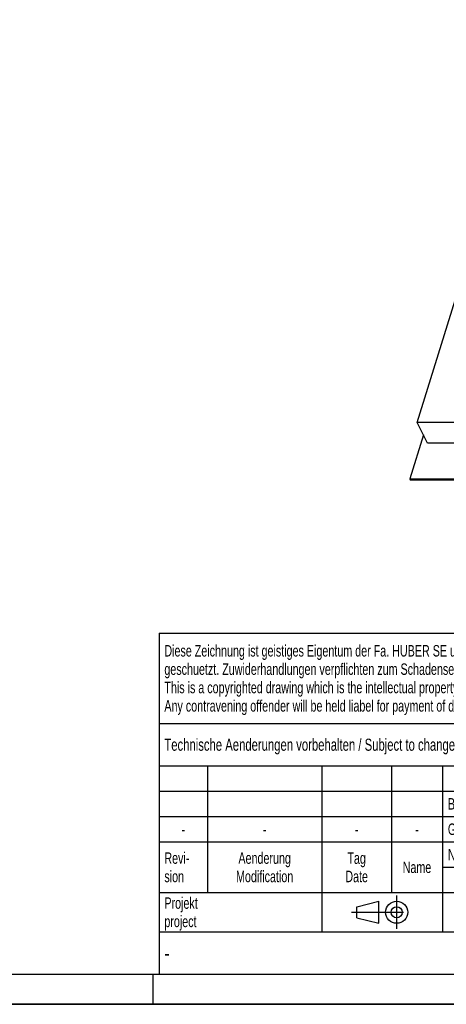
# Model space of a CAD drawing. Header units: millimetres. Extents: x 0 to 4200, y 0 to 2970.
# Tile 6 of 19: x 2079 to 2786, y 0 to 1631. Entities that reach past the tile are written whole.
import ezdxf

# ---------------------------------------------------------------- set-up
doc = ezdxf.new("R2010")
doc.units = ezdxf.units.MM
doc.header["$LTSCALE"] = 231
doc.linetypes.add('CENTER', pattern=[0.6, 0.375, -0.075, 0.075, -0.075])
doc.layers.get('0').update_dxf_attribs({"linetype": 'CONTINUOUS'})
doc.styles.get("Standard").update_dxf_attribs({"font": 'txt', "width": 0.7})
doc.styles.add('TEXTSTYLE_4', font='txt', dxfattribs={"width": 0.8})
doc.styles.add('TEXTSTYLE_5', font='txt')

# ---------------------------------------------------------------- blocks, each defined once
blk = doc.blocks.new('PROJEKTIONSMETHODE_1_BL3', base_point=(2680, 152.5))
at = {"color": 2, "linetype": 'CENTER'}
for p, q in [((2703.8, 180), (2703.8, 125)), ((2628.7, 152.5), (2731.3, 152.5))]:
    blk.add_line(p, q, dxfattribs=at)
at = {"color": 2, "linetype": 'Continuous'}
for p, q in [((2637.8, 161.7), (2674.5, 170.8)), ((2674.5, 134.2), (2674.5, 170.8)), ((2637.8, 143.3), (2637.8, 161.7)), ((2637.8, 143.3), (2674.5, 134.2))]:
    blk.add_line(p, q, dxfattribs=at)
for radius in [18.3, 9.17]:
    blk.add_circle((2703.8, 152.5), radius, dxfattribs=at)
blk = doc.blocks.new('*T15')
at = {"color": 3, "linetype": 'Continuous'}
for p, q in [((0, 0), (1840, 0)), ((0, 0), (0, -565)), ((1200, 0), (1200, -220)), ((1840, 0), (1840, -565)), ((0, -150), (1200, -150)), ((900, -150), (900, -565)), ((0, -220), (1840, -220)), ((80, -220), (80, -430)), ((270, -220), (270, -495)), ((385, -220), (385, -430)), ((470, -220), (470, -495)), ((627, -220), (627, -430)), ((784, -220), (784, -430)), ((0, -262), (900, -262)), ((900, -290), (1840, -290)), ((0, -304), (900, -304)), ((0, -346), (900, -346)), ((900, -360), (1840, -360)), ((470, -388), (900, -388)), ((0, -430), (1840, -430)), ((1200, -430), (1200, -565)), ((1710, -430), (1710, -565)), ((0, -495), (1840, -495)), ((0, -565), (1840, -565))]:
    blk.add_line(p, q, dxfattribs=at)
at = {"color": 2, "linetype": 'Continuous', "line_spacing_factor": 0.96}
for s, insert, char_height, width, attachment_point in [('Diese Zeichnung ist geistiges Eigentum der Fa. HUBER SE und damit urheberrechtlich \\Pgeschuetzt. Zuwiderhandlungen verpflichten zum Schadensersatz.\\PThis is a copyrighted drawing which is the intellectual property of HUBER SE.\\PAny contravening offender will be held liabel for payment of damages.', (8.75, -19.9), 19, 2214.8571, 1), ('Technische Aenderungen vorbehalten / Subject to change', (8.75, -175), 20, 1524.7619, 1), ('ISO 2768-mK', (1050, -175.5), 19, 332.9524, 2), ('Datum/Date', (635.75, -231.5), 19, 292.2381, 1), ('Name', (842, -231.5), 19, 126.6667, 2), ('Schachtabdeckung', (1370, -240), 30, 680, 2), ('Bear./Rev.', (478.75, -273.5), 19, 272.3333, 1), ('19.12.2024', (705.5, -273.5), 19, 273.2381, 2), ('wep', (842, -273.5), 19, 99.5238, 2), ('manhole cover', (1370, -310), 30, 564.2857, 2), ('Gepr./Appr.', (478.75, -315.5), 19, 299.4762, 1), ('||', (842, -315.5), 19, 50.6667, 2), ('-', (40, -315.5), 19, 34.381, 2), ('-', (175, -315.5), 19, 34.381, 2), ('-', (327.5, -315.5), 19, 34.381, 2), ('-', (427.5, -315.5), 19, 34.381, 2), ('Norm. ', (478.75, -357.5), 19, 175.5238, 1), ('Revi-\\Psion', (8.75, -363.3), 19, 138.4286, 1), ('Aenderung\\PModification', (175, -363.3), 19, 303.0952, 2), ('Tag\\PDate', (327.5, -363.3), 19, 117.619, 2), ('Name', (427.5, -378.5), 19, 126.6667, 2), ('SD1.1 I  800x 800 DL', (1370, -380), 30, 908.5714, 2), ('Projekt\\Pproject', (8.75, -437.8), 19, 183.6667, 1), ('Massstab\\Pscale', (908.75, -437.8), 19, 224.381, 1), ('Nummer\\Pnumber', (1208.75, -437.8), 19, 186.381, 1), ('Blatt\\Psheet', (1775, -437.8), 19, 137.5238, 2), ('Simple Model', (685, -453), 19, 328.4286, 2), ('1:10', (908.75, -520.5), 19, 94.0952, 1), ('1/1', (1775, -520.5), 19, 79.619, 2)]:
    blk.add_mtext(s, dxfattribs=dict(at, insert=insert, char_height=char_height, width=width, attachment_point=attachment_point))
for s, insert, char_height, width, attachment_point, style in [('52335830', (1701.25, -510), 40, 586.6667, 3, 'TEXTSTYLE_5'), ('-', (8.75, -517.5), 25, 18.3333, 1, 'TEXTSTYLE_4')]:
    blk.add_mtext(s, dxfattribs=dict(at, insert=insert, char_height=char_height, width=width, attachment_point=attachment_point, style=style))

msp = doc.modelspace()

# ---------------------------------------------------------------- linework, layer by layer
at = {"color": 7, "linetype": 'Continuous'}
for p, q in [((2738.082, 963.61), (2944.322, 1631.004)), ((2754.859, 929.421), (2738.082, 963.61)), ((3522.826, 963.61), (2738.082, 963.61)), ((2748.15, 943.093), (2725.641, 870.252)), ((3539.603, 929.421), (2754.859, 929.421)), ((2725.641, 870.252), (2726.251, 869.009)), ((2725.641, 870.252), (3573.017, 870.252)), ((2726.251, 869.009), (3573.627, 869.009)), ((0, 0), (4200, 0))]:
    msp.add_line(p, q, dxfattribs=at)
at = {"color": 5, "linetype": 'Continuous'}
msp.add_line((50, 50), (4150, 50), dxfattribs=at)
at = {"color": 3, "linetype": 'Continuous'}
for p, q in [((2300, 0), (2300, 50)), ((4200, 0), (0, 0))]:
    msp.add_line(p, q, dxfattribs=at)

# ---------------------------------------------------------------- block references
msp.add_blockref('*T15', (2310, 615))
at = {"color": 2, "linetype": 'Continuous'}
msp.add_blockref('PROJEKTIONSMETHODE_1_BL3', (2680, 152.5), dxfattribs=at)

doc.saveas('drawing.dxf')
